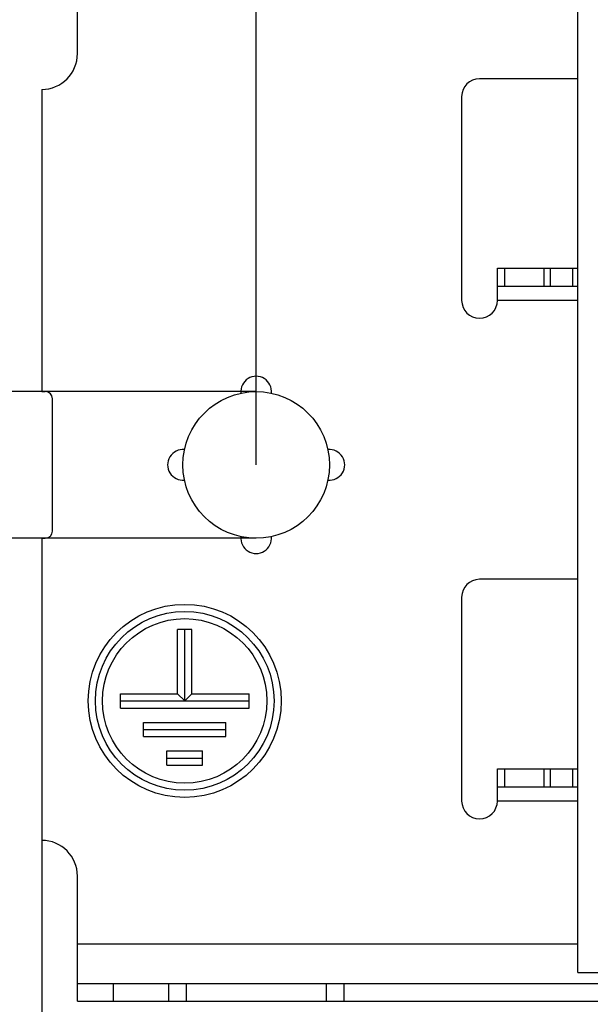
# Model space of a CAD drawing. Header units: millimetres. Extents: x 0 to 210, y 0 to 297.
# Tile 5 of 41: x 59 to 64, y 141 to 150. Entities that reach past the tile are written whole.
import ezdxf
from ezdxf.enums import TextEntityAlignment as Align

# ---------------------------------------------------------------- set-up
doc = ezdxf.new("R2010")
doc.units = ezdxf.units.MM
doc.header["$LTSCALE"] = 19.36
doc.layers.get('0').update_dxf_attribs({"linetype": 'CONTINUOUS'})
doc.layers.add('Z_DIM_2D', color=7, linetype='CONTINUOUS')
doc.styles.add('TEXTSTYLE_3', font='tridonic-metric-print-light.otf')
doc.styles.add('TEXTSTYLE_4', font='gdt', dxfattribs={"width": 0.7})
doc.dimstyles.new('DIMSTYLE_1', dxfattribs={"dimtxt": 2.2, "dimasz": 3.5, "dimexe": 1.5, "dimexo": 0, "dimgap": 0.55, "dimtad": 1, "dimdec": 3, "dimlfac": 3, "dimdsep": 46, "dimtxsty": 'TEXTSTYLE_3', "dimblk": '_FILLED', "dimblk1": '_FILLED', "dimblk2": '_FILLED', "dimcen": 0.09, "dimclrt": 5, "dimadec": 4, "dimazin": 2, "dimtp": 0.5, "dimtm": 0.5, "dimtfac": 1, "dimtdec": 3, "dimtofl": 0, "dimtmove": 0, "dimatfit": 3, "dimldrblk": '_FILLED', "dimfxl": 0, "dimtolj": 1, "dimarcsym": 0})
doc.dimstyles.new('DIMSTYLE_2', dxfattribs={"dimtxt": 2.2, "dimasz": 3.5, "dimexe": 1.5, "dimexo": 0, "dimgap": 0.55, "dimtad": 1, "dimdec": 0, "dimlfac": 3, "dimdsep": 46, "dimtxsty": 'TEXTSTYLE_3', "dimblk": '_FILLED', "dimblk1": '_FILLED', "dimblk2": '_FILLED', "dimcen": 0.09, "dimclrt": 5, "dimadec": 4, "dimazin": 2, "dimtp": 0.5, "dimtm": 0.5, "dimtfac": 1, "dimtdec": 0, "dimtofl": 0, "dimtmove": 0, "dimatfit": 3, "dimldrblk": '_FILLED', "dimfxl": 0, "dimtolj": 1, "dimarcsym": 0})
doc.dimstyles.new('DIMSTYLE_3', dxfattribs={"dimtxt": 2.2, "dimasz": 3.5, "dimexe": 1.5, "dimexo": 0, "dimgap": 0.55, "dimtad": 1, "dimdec": 3, "dimlfac": 3, "dimdsep": 46, "dimtxsty": 'TEXTSTYLE_3', "dimblk": '_FILLED', "dimblk1": '_FILLED', "dimblk2": '_FILLED', "dimcen": 0.09, "dimclrt": 5, "dimadec": 4, "dimazin": 2, "dimtp": 0.1, "dimtm": 0.1, "dimtfac": 1, "dimtdec": 3, "dimtofl": 0, "dimtmove": 0, "dimatfit": 3, "dimldrblk": '_FILLED', "dimfxl": 0, "dimtolj": 1, "dimarcsym": 0})

# ---------------------------------------------------------------- blocks, each defined once
blk = doc.blocks.new('*D3')
at = {"layer": 'Z_DIM_2D', "color": 2, "linetype": 'Continuous', "transparency": 16777216}
for p, q in [((61.0366, 153.7916), (61.0366, 154.7416)), ((117.5405, 153.7916), (117.5405, 154.7416)), ((61.0366, 146.07), (61.0366, 153.7916)), ((117.5405, 146.07), (117.5405, 153.7916)), ((61.0366, 153.2416), (89.2885, 153.2416)), ((117.5405, 153.2416), (89.2885, 153.2416))]:
    blk.add_line(p, q, dxfattribs=at)
at = {"layer": 'Z_DIM_2D', "color": 5, "linetype": 'Continuous', "transparency": 16777216, "style": 'TEXTSTYLE_3'}
blk.add_text('350', height=2.2, dxfattribs=at).set_placement((89.2885, 153.7916), align=Align.CENTER)
blk = doc.blocks.new('_FILLED')
at = {"color": 0, "linetype": 'ByBlock'}
blk.add_solid([(0, 0), (-1, 0.125), (-1, -0.125)], dxfattribs=at)
blk = doc.blocks.new('_NONE')
blk = doc.blocks.new('*D9')
at = {"layer": 'Z_DIM_2D', "color": 2, "linetype": 'Continuous', "transparency": 16777216}
for p, q in [((57.0892, 146.07), (57.0892, 154.4625)), ((61.0366, 146.7533), (55.5892, 146.7533)), ((57.0892, 146.7533), (57.0892, 146.07)), ((57.0892, 145.3867), (57.0892, 146.07)), ((61.0366, 145.3867), (55.5892, 145.3867))]:
    blk.add_line(p, q, dxfattribs=at)
at = {"layer": 'Z_DIM_2D', "color": 5, "linetype": 'Continuous', "transparency": 16777216}
for s, style, p in [('4.1', 'TEXTSTYLE_3', (56.5392, 150.9711)), ('n', 'TEXTSTYLE_4', (56.5392, 148.0378))]:
    blk.add_text(s, height=2.2, rotation=90, dxfattribs=dict(at, style=style)).set_placement(p)
blk = doc.blocks.new('*D10')
at = {"layer": 'Z_DIM_2D', "color": 2, "linetype": 'Continuous', "transparency": 16777216}
for p, q in [((59.0366, 142.57), (59.0366, 134.7631)), ((119.5405, 142.2367), (119.5405, 134.7631)), ((59.0366, 136.2631), (89.2885, 136.2631)), ((119.5405, 136.2631), (89.2885, 136.2631))]:
    blk.add_line(p, q, dxfattribs=at)
at = {"layer": 'Z_DIM_2D', "color": 5, "linetype": 'Continuous', "transparency": 16777216, "style": 'TEXTSTYLE_3'}
blk.add_text('360', height=2.2, dxfattribs=at).set_placement((89.2885, 136.8131), align=Align.CENTER)

msp = doc.modelspace()

# ---------------------------------------------------------------- linework, layer by layer
at = {"color": 7, "linetype": 'Continuous'}
for p, q in [((59.36993, 149.90333), (59.36993, 151.07)), ((64.03659, 141.33667), (64.03659, 150.80333)), ((64.03659, 149.67), (63.11993, 149.67)), ((59.03659, 149.57), (59.03659, 146.75333)), ((62.95326, 149.50333), (62.95326, 147.60333)), ((63.28659, 147.60333), (63.28659, 147.90333)), ((63.28659, 147.90333), (64.03659, 147.90333)), ((63.98659, 147.90333), (63.98659, 147.73667)), ((63.28659, 147.73667), (64.03659, 147.73667)), ((59.03659, 146.75333), (59.06993, 146.75333)), ((59.13659, 145.45333), (59.13659, 146.68667)), ((59.03659, 145.38667), (59.03659, 142.57)), ((59.03659, 145.38667), (59.06993, 145.38667)), ((64.03659, 145.00333), (63.11993, 145.00333)), ((62.95326, 144.83667), (62.95326, 142.93667)), ((60.30326, 143.93667), (60.30326, 144.53667)), ((60.43659, 144.53667), (60.30326, 144.53667)), ((60.36993, 143.87), (60.36993, 144.53667)), ((60.43659, 143.93667), (60.43659, 144.53667)), ((59.76993, 143.80333), (59.76993, 143.93667)), ((59.76993, 143.93667), (60.30326, 143.93667)), ((60.36993, 143.87), (60.30326, 143.93667)), ((60.43659, 143.93667), (60.36993, 143.87)), ((60.43659, 143.93667), (60.96993, 143.93667)), ((60.96993, 143.80333), (60.96993, 143.93667)), ((59.76993, 143.87), (60.96993, 143.87)), ((59.76993, 143.80333), (60.96993, 143.80333)), ((59.98659, 143.53667), (59.98659, 143.67)), ((59.98659, 143.67), (60.75326, 143.67)), ((60.75326, 143.53667), (60.75326, 143.67)), ((59.98659, 143.60333), (60.75326, 143.60333)), ((59.98659, 143.53667), (60.75326, 143.53667)), ((60.20326, 143.27), (60.20326, 143.40333)), ((60.20326, 143.40333), (60.53659, 143.40333)), ((60.53659, 143.27), (60.53659, 143.40333)), ((60.20326, 143.33667), (60.53659, 143.33667)), ((60.20326, 143.27), (60.53659, 143.27)), ((63.28659, 142.93667), (63.28659, 143.23667)), ((63.28659, 143.23667), (64.03659, 143.23667)), ((63.98659, 143.23667), (63.98659, 143.07)), ((63.28659, 143.07), (64.03659, 143.07)), ((59.36993, 141.07), (59.36993, 142.23667)), ((64.03659, 141.33667), (64.53659, 141.33667)), ((59.36993, 141.23667), (68.79191, 141.23667)), ((59.36993, 141.07), (87.44761, 141.07))]:
    msp.add_line(p, q, dxfattribs=at)
at = {"color": 9, "linetype": 'Continuous'}
for p, q in [((63.35326, 147.90333), (63.35326, 147.73667)), ((63.71874, 147.90333), (63.71874, 147.73667)), ((63.77916, 147.90333), (63.77916, 147.73667)), ((64.03659, 147.60333), (63.28659, 147.60333)), ((63.35326, 143.23667), (63.35326, 143.07)), ((63.71874, 143.23667), (63.71874, 143.07)), ((63.77916, 143.23667), (63.77916, 143.07)), ((64.03659, 142.93667), (63.28659, 142.93667)), ((64.03659, 141.60333), (59.36993, 141.60333)), ((59.70326, 141.23667), (59.70326, 141.07)), ((60.2201, 141.23667), (60.2201, 141.07)), ((60.3834, 141.23667), (60.3834, 141.07)), ((61.68979, 141.23667), (61.68979, 141.07)), ((61.85309, 141.23667), (61.85309, 141.07))]:
    msp.add_line(p, q, dxfattribs=at)
at = {"color": 7, "linetype": 'Continuous'}
for centre, radius in [((61.03659, 146.07), 0.68333), ((60.36993, 143.87), 0.9), ((60.36993, 143.87), 0.83333), ((60.36993, 143.87), 0.76667)]:
    msp.add_circle(centre, radius, dxfattribs=at)
for centre, radius, start, end in [((59.03659, 149.90333), 0.33333, 270, 360), ((63.11993, 149.50333), 0.16667, 90, 180), ((63.11993, 147.60333), 0.16667, 180, 360), ((61.03659, 146.75333), 0.14281, 354.001718, 185.998282), ((59.06993, 146.68667), 0.06667, 0, 90), ((60.35326, 146.07), 0.14281, 84.001718, 275.998282), ((61.71993, 146.07), 0.14281, 264.001718, 95.998282), ((59.06993, 145.45333), 0.06667, 270, 360), ((61.03659, 145.38667), 0.14281, 174.001718, 5.998282), ((63.11993, 144.83667), 0.16667, 90, 180), ((63.11993, 142.93667), 0.16667, 180, 360), ((59.03659, 142.23667), 0.33333, 0, 90)]:
    msp.add_arc(centre, radius, start, end, dxfattribs=at)

# ---------------------------------------------------------------- dimensions: what is measured, and where the dimension line sits
at = {"layer": 'Z_DIM_2D', "color": 2, "linetype": 'Continuous'}
dim = msp.add_linear_dim(base=(117.54048, 153.24164), p1=(61.03659, 146.07), p2=(117.54048, 146.07), text='350', dimstyle='DIMSTYLE_2', override={"dimblk1": 'NONE', "dimblk2": 'NONE', "dimsah": 1}, dxfattribs=at)
dim.commit()
dim.dimension.update_dxf_attribs({"geometry": '*D3', "text_midpoint": (89.26223, 153.24164), "dimtype": 160})
dim = msp.add_linear_dim(base=(57.08918, 145.38667), p1=(61.03659, 146.75333), p2=(61.03659, 145.38667), angle=270, text='%%c<>', dimstyle='DIMSTYLE_3', override={"dimblk1": 'NONE', "dimblk2": 'NONE', "dimsah": 1}, dxfattribs=at)
dim.commit()
dim.dimension.update_dxf_attribs({"geometry": '*D9', "text_midpoint": (57.08918, 151.25014), "dimtype": 160})
dim = msp.add_linear_dim(base=(119.54048, 136.26306), p1=(59.03659, 142.57), p2=(119.54048, 142.23667), dimstyle='DIMSTYLE_1', override={"dimblk1": 'NONE', "dimblk2": 'NONE', "dimsah": 1}, dxfattribs=at)
dim.commit()
dim.dimension.update_dxf_attribs({"geometry": '*D10', "text_midpoint": (89.26044, 136.26306), "dimtype": 160})

doc.saveas('drawing.dxf')
